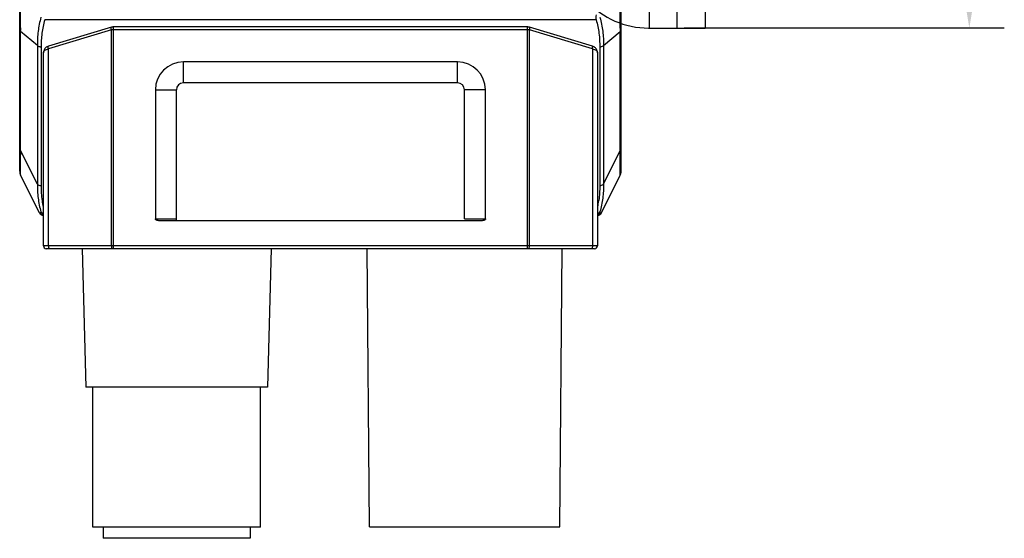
# Model space of a CAD drawing. Header units: millimetres. Extents: x -330 to -25, y 175 to 679.
# Tile 19 of 40: x -96 to -25, y 307 to 345. Entities that reach past the tile are written whole.
import ezdxf

# ---------------------------------------------------------------- set-up
doc = ezdxf.new("R2010")
doc.units = ezdxf.units.MM
doc.header["$LTSCALE"] = 23.1
doc.header["$PDMODE"] = 3
doc.header["$PDSIZE"] = 8
doc.layers.get('0').update_dxf_attribs({"linetype": 'CONTINUOUS'})
doc.layers.get('Defpoints').update_dxf_attribs({"linetype": 'CONTINUOUS'})
for name, color, linetype in [('00_COMPONENTS', 7, 'CONTINUOUS'), ('09_ALL_ROUNDS', 7, 'CONTINUOUS'), ('20_ALL_FEATURES', 7, 'CONTINUOUS'), ('51__DRAFT_DIMS', 7, 'CONTINUOUS')]:
    doc.layers.add(name, color=color, linetype=linetype)
doc.styles.get("Standard").update_dxf_attribs({"font": 'simfang.ttf'})
doc.dimstyles.new('DIMSTYLE_2', dxfattribs={"dimtxt": 3, "dimasz": 3, "dimexe": 2.5, "dimexo": 0.5, "dimgap": 0.75, "dimtad": 1, "dimdsep": 46, "dimtxsty": 'STANDARD', "dimblk": '_FILLED', "dimblk1": '_FILLED', "dimblk2": '_FILLED', "dimcen": 0.09, "dimclrt": 3, "dimazin": 2, "dimtol": 1, "dimtp": 0.1, "dimtm": 0.1, "dimtfac": 1, "dimtofl": 0, "dimtmove": 0, "dimatfit": 3, "dimldrblk": '_FILLED', "dimfxl": 1, "dimtolj": 1, "dimarcsym": 0})

# ---------------------------------------------------------------- blocks, each defined once
blk = doc.blocks.new('_FILLED')
at = {"color": 0, "linetype": 'ByBlock'}
blk.add_solid([(0, 0), (-1, 0.167), (-1, -0.167)], dxfattribs=at)
blk = doc.blocks.new('*D323')
at = {"layer": '51__DRAFT_DIMS', "color": 0, "lineweight": -2}
for p, q in [((-48.084, 383.931), (-25.194, 383.931)), ((-27.694, 380.931), (-27.694, 346.931)), ((-48.084, 343.931), (-25.194, 343.931))]:
    blk.add_line(p, q, dxfattribs=at)
at = {"layer": 'Defpoints', "color": 0}
for p in [(-48.584, 383.931), (-48.584, 343.931), (-27.694, 343.931)]:
    blk.add_point(p, dxfattribs=at)
at = {"layer": '51__DRAFT_DIMS', "color": 0, "linetype": 'ByBlock', "lineweight": -2, "xscale": 3, "yscale": 3, "zscale": 3}
for p, rotation in [((-27.694, 383.931), 89.99999999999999), ((-27.694, 343.931), 270)]:
    blk.add_blockref('_FILLED', p, dxfattribs=dict(at, rotation=rotation))
at = {"layer": '51__DRAFT_DIMS', "color": 3, "insert": (-32.444, 363.869), "char_height": 3, "attachment_point": 2, "rotation": 90, "line_spacing_factor": 0.9}
blk.add_mtext('\\A1;40%%p0.1', dxfattribs=at)

msp = doc.modelspace()

# ---------------------------------------------------------------- linework, layer by layer
at = {"layer": '00_COMPONENTS', "color": 4}
msp.add_line((-50.58366, 383.92762), (-50.58366, 343.92762), dxfattribs=at)
at = {"layer": '00_COMPONENTS', "color": 7}
for p, q in [((-48.58366, 343.92762), (-48.58366, 383.92762)), ((-46.58366, 383.92762), (-46.58366, 343.92762)), ((-50.63501, 343.92762), (-46.58366, 343.92762))]:
    msp.add_line(p, q, dxfattribs=at)
msp.add_arc((-50.63501, 349.92762), 6, 222.784695, 270.0000001, dxfattribs=at)
at = {"layer": '09_ALL_ROUNDS', "color": 7}
for p, q in [((-95.58371, 333.69406), (-95.58371, 384.38611)), ((-52.58366, 333.6932), (-52.58366, 384.38611)), ((-95.57748, 333.60442), (-95.57647, 333.59741)), ((-95.57647, 333.59741), (-95.56739, 333.54929)), ((-95.56739, 333.54929), (-95.55462, 333.50165)), ((-95.51478, 333.40238), (-95.51456, 333.40195)), ((-94.16662, 330.70607), (-95.51478, 333.40238)), ((-54.00074, 330.70607), (-52.65259, 333.40238)), ((-52.65259, 333.40238), (-52.65281, 333.40195))]:
    msp.add_line(p, q, dxfattribs=at)
at = {"layer": '09_ALL_ROUNDS', "color": 4}
for p, q in [((-54.37697, 344.52516), (-93.7904, 344.52516)), ((-95.51478, 335.15974), (-95.51478, 343.67552)), ((-94.31662, 342.68294), (-95.51478, 343.67552)), ((-53.85074, 342.68294), (-52.65259, 343.67552)), ((-52.65259, 335.15974), (-52.65259, 343.67552)), ((-94.31662, 342.68294), (-94.31662, 332.76343)), ((-94.0483, 342.56567), (-94.0483, 332.64617)), ((-54.11907, 342.56567), (-54.11907, 332.64617)), ((-53.85074, 342.68294), (-53.85074, 332.76343)), ((-94.31662, 332.76343), (-95.51478, 335.15974)), ((-53.85074, 332.76343), (-52.65259, 335.15974)), ((-95.51906, 333.64663), (-95.5195, 333.86938)), ((-52.64831, 333.64659), (-52.64826, 333.86892))]:
    msp.add_line(p, q, dxfattribs=at)
at = {"layer": '09_ALL_ROUNDS', "color": 7}
for points in [[(-95.55462, 333.50165), (-95.53818, 333.45482), (-95.5207, 333.41502)], [(-52.65248, 333.40259), (-52.63322, 333.44485), (-52.61555, 333.49281), (-52.60168, 333.54202), (-52.59171, 333.59217), (-52.59017, 333.60238)]]:
    msp.add_lwpolyline(points, dxfattribs=at)
at = {"layer": '09_ALL_ROUNDS', "color": 4}
for centre, radius, start, end in [((-109.95038, 343.85962), 14.43678, 359.2693601, 0.190206), ((-38.19214, 343.85956), 14.46162, 179.8096698, 180.7291791), ((-87.47235, 332.53112), 6.58117, 188.2616507, 192.3192853), ((-60.68281, 332.5289), 6.56877, 347.7678411, 351.8379183)]:
    msp.add_arc(centre, radius, start, end, dxfattribs=at)
at = {"layer": '09_ALL_ROUNDS', "color": 7}
for centre, radius, start, end in [((-94.93126, 333.69425), 0.65243, 180, 205.3352969), ((-53.23654, 333.69436), 0.65288, 333.4925055, 0), ((-93.8983, 330.84023), 0.3, 206.5650512, 270), ((-54.26907, 330.84023), 0.3, 270, 333.4349488)]:
    msp.add_arc(centre, radius, start, end, dxfattribs=at)
at = {"layer": '09_ALL_ROUNDS', "color": 4}
for points, knots in [([(-95.51369, 343.90754), (-95.51397, 344.04577), (-95.51718, 344.33313), (-95.51902, 344.77996), (-95.5191, 345.25683), (-95.51901, 345.93979), (-95.52011, 346.82984), (-95.5114, 347.55164), (-95.51478, 347.91816)], [0, 0, 0, 0, 0.1033931, 0.21496119, 0.33423153, 0.46010164, 0.72582332, 1, 1, 1, 1]), ([(-52.65368, 343.9076), (-52.65339, 344.04583), (-52.65019, 344.33319), (-52.64835, 344.78), (-52.64827, 345.25688), (-52.64836, 345.93983), (-52.64726, 346.82986), (-52.65597, 347.55164), (-52.65259, 347.91816)], [0, 0, 0, 0, 0.10339305, 0.21496127, 0.33423226, 0.46010255, 0.72582399, 1, 1, 1, 1]), ([(-94.06264, 344.69666), (-94.10901, 344.53167), (-94.18944, 344.1995), (-94.27402, 343.69541), (-94.31517, 343.18887), (-94.31677, 342.85122), (-94.31662, 342.68294)], [0, 0, 0, 0, 0.25242249, 0.50289503, 0.75213124, 1, 1, 1, 1]), ([(-93.7904, 344.52516), (-93.83668, 344.36494), (-93.91728, 344.04227), (-94.00256, 343.55228), (-94.0458, 343.0591), (-94.0483, 342.73), (-94.0483, 342.56567)], [0, 0, 0, 0, 0.25221975, 0.50250804, 0.75147474, 1, 1, 1, 1]), ([(-54.3826, 344.87871), (-54.38606, 344.81497), (-54.38875, 344.69698), (-54.38317, 344.57893), (-54.37697, 344.52516)], [0, 0, 0, 0, 0.54115885, 1, 1, 1, 1]), ([(-54.37697, 344.52516), (-54.33068, 344.36494), (-54.2501, 344.04227), (-54.16478, 343.55229), (-54.12157, 343.0591), (-54.11908, 342.73), (-54.11907, 342.56567)], [0, 0, 0, 0, 0.25221987, 0.50250941, 0.75147548, 1, 1, 1, 1]), ([(-54.10473, 344.69666), (-54.05835, 344.53168), (-53.97793, 344.19951), (-53.89335, 343.6954), (-53.8522, 343.18886), (-53.8506, 342.85122), (-53.85074, 342.68294)], [0, 0, 0, 0, 0.25242304, 0.50290021, 0.75213356, 1, 1, 1, 1]), ([(-95.58371, 343.88198), (-95.58371, 343.84615), (-95.57125, 343.77226), (-95.53649, 343.70623), (-95.51478, 343.67552)], [0, 0, 0, 0, 0.48792982, 1, 1, 1, 1]), ([(-52.65259, 343.67552), (-52.63088, 343.70623), (-52.59612, 343.77226), (-52.58366, 343.84615), (-52.58366, 343.88198)], [0, 0, 0, 0, 0.51207018, 1, 1, 1, 1]), ([(-94.0483, 342.56567), (-94.07574, 342.56567), (-94.17411, 342.57476), (-94.27505, 342.62414), (-94.31662, 342.68294)], [0, 0, 0, 0, 0.27594584, 1, 1, 1, 1]), ([(-53.85074, 342.68294), (-53.86368, 342.66464), (-53.93526, 342.59315), (-54.04175, 342.56567), (-54.11907, 342.56567)], [0, 0, 0, 0, 0.22468921, 1, 1, 1, 1]), ([(-95.58371, 335.3662), (-95.58371, 335.33037), (-95.57125, 335.25648), (-95.53649, 335.19045), (-95.51478, 335.15974)], [0, 0, 0, 0, 0.48792982, 1, 1, 1, 1]), ([(-95.51709, 334.51308), (-95.51663, 334.5636), (-95.51425, 334.77914), (-95.51267, 334.99472), (-95.51478, 335.15974)], [0, 0, 0, 0, 0.23437563, 1, 1, 1, 1]), ([(-52.65028, 334.5131), (-52.65074, 334.56362), (-52.65312, 334.77915), (-52.6547, 334.99472), (-52.65259, 335.15974)], [0, 0, 0, 0, 0.23437492, 1, 1, 1, 1]), ([(-52.65259, 335.15974), (-52.63088, 335.19045), (-52.59612, 335.25648), (-52.58366, 335.33037), (-52.58366, 335.3662)], [0, 0, 0, 0, 0.51207018, 1, 1, 1, 1]), ([(-95.51911, 333.86897), (-95.5191, 333.91459), (-95.51904, 334.12929), (-95.51863, 334.344), (-95.51709, 334.51308)], [0, 0, 0, 0, 0.21246744, 1, 1, 1, 1]), ([(-52.64826, 333.86892), (-52.64827, 333.91454), (-52.64833, 334.12927), (-52.64874, 334.344), (-52.65028, 334.5131)], [0, 0, 0, 0, 0.21246173, 1, 1, 1, 1]), ([(-95.51456, 333.40195), (-95.51344, 333.39985), (-95.51619, 333.43236), (-95.51755, 333.45175), (-95.51924, 333.5469), (-95.51903, 333.60703), (-95.51906, 333.64663)], [0, 0, 0, 0, 0.02918197, 0.19333785, 0.51472692, 1, 1, 1, 1]), ([(-52.65281, 333.40195), (-52.65393, 333.39985), (-52.65117, 333.43236), (-52.64983, 333.45175), (-52.64813, 333.54688), (-52.64834, 333.607), (-52.64831, 333.64659)], [0, 0, 0, 0, 0.02922635, 0.19337237, 0.51474832, 1, 1, 1, 1]), ([(-94.31662, 332.76343), (-94.31677, 332.59658), (-94.31529, 332.26315), (-94.274, 331.76359), (-94.18948, 331.26796), (-94.10901, 330.94155), (-94.06265, 330.77953)], [0, 0, 0, 0, 0.24934912, 0.49808878, 0.74813503, 1, 1, 1, 1]), ([(-94.0483, 332.64617), (-94.07574, 332.64617), (-94.17411, 332.65525), (-94.27505, 332.70464), (-94.31662, 332.76343)], [0, 0, 0, 0, 0.27594585, 1, 1, 1, 1]), ([(-94.0483, 332.64617), (-94.04829, 332.46913), (-94.04521, 332.11447), (-94.01063, 331.76104), (-93.98522, 331.58544)], [0, 0, 0, 0, 0.49945263, 1, 1, 1, 1]), ([(-54.11907, 332.64617), (-54.11907, 332.47095), (-54.12209, 332.11995), (-54.15574, 331.77013), (-54.18058, 331.59631)], [0, 0, 0, 0, 0.49946854, 1, 1, 1, 1]), ([(-53.85074, 332.76343), (-53.86368, 332.74513), (-53.93526, 332.67364), (-54.04175, 332.64617), (-54.11907, 332.64617)], [0, 0, 0, 0, 0.22468921, 1, 1, 1, 1]), ([(-53.85074, 332.76343), (-53.8506, 332.59658), (-53.85208, 332.26315), (-53.89337, 331.76359), (-53.97789, 331.26796), (-54.05836, 330.94155), (-54.10472, 330.77953)], [0, 0, 0, 0, 0.24934928, 0.49808877, 0.74813499, 1, 1, 1, 1]), ([(-94.0569, 330.71952), (-94.07536, 330.71836), (-94.10415, 330.7164), (-94.14415, 330.71245), (-94.15672, 330.70923), (-94.16712, 330.70706), (-94.16662, 330.70607)], [0, 0, 0, 0, 0.50011353, 0.82320034, 0.970144, 1, 1, 1, 1]), ([(-93.88198, 330.68403), (-93.91955, 330.68746), (-93.98925, 330.70453), (-94.04578, 330.75206), (-94.06265, 330.77953)], [0, 0, 0, 0, 0.53924237, 1, 1, 1, 1]), ([(-94.0569, 330.71952), (-94.05504, 330.71964), (-94.05154, 330.72619), (-94.0546, 330.74612), (-94.05852, 330.7651), (-94.06265, 330.77953)], [0, 0, 0, 0, 0.0892161, 0.27868416, 1, 1, 1, 1]), ([(-93.88199, 330.55675), (-93.92034, 330.5701), (-93.99232, 330.61347), (-94.04062, 330.68216), (-94.0569, 330.71952)], [0, 0, 0, 0, 0.49909497, 1, 1, 1, 1]), ([(-54.28163, 330.55809), (-54.24407, 330.57173), (-54.17375, 330.61509), (-54.12649, 330.68275), (-54.11047, 330.71952)], [0, 0, 0, 0, 0.49910191, 1, 1, 1, 1]), ([(-54.2816, 330.6844), (-54.24479, 330.68816), (-54.17651, 330.7056), (-54.12131, 330.75251), (-54.10472, 330.77953)], [0, 0, 0, 0, 0.53865736, 1, 1, 1, 1]), ([(-54.10472, 330.77953), (-54.10885, 330.7651), (-54.11277, 330.74611), (-54.11583, 330.72618), (-54.11233, 330.71964), (-54.11047, 330.71952)], [0, 0, 0, 0, 0.72147607, 0.91084754, 1, 1, 1, 1]), ([(-54.11047, 330.71952), (-54.09201, 330.71836), (-54.06322, 330.7164), (-54.02322, 330.71245), (-54.01065, 330.70923), (-54.00025, 330.70706), (-54.00074, 330.70607)], [0, 0, 0, 0, 0.50011324, 0.8231991, 0.97014407, 1, 1, 1, 1])]:
    msp.add_open_spline(points, degree=3, knots=knots, dxfattribs=at)
at = {"layer": '20_ALL_FEATURES', "color": 7}
for p, q in [((-89.02548, 343.98431), (-93.52548, 342.63431)), ((-59.2818, 344.0054), (-88.8818, 344.0054)), ((-54.63813, 342.63431), (-59.13813, 343.98431)), ((-93.8818, 328.34682), (-93.8818, 342.1554)), ((-54.2818, 342.15589), (-54.2818, 328.34682)), ((-64.2818, 341.50327), (-83.8818, 341.50327)), ((-64.2818, 340.00327), (-83.8818, 340.00327)), ((-85.8818, 339.50327), (-85.8818, 330.28824)), ((-84.3818, 330.14682), (-84.3818, 339.50327)), ((-63.7818, 330.28824), (-63.7818, 339.50327)), ((-62.2818, 330.28824), (-62.2818, 339.50327)), ((-95.5837, 334.45203), (-95.58371, 334.45173)), ((-52.58365, 334.4507), (-52.58366, 334.45146)), ((-52.58366, 334.44999), (-52.58366, 334.45062)), ((-85.8818, 330.28824), (-84.3818, 330.28824)), ((-62.57077, 330.14682), (-85.59283, 330.14682)), ((-63.7818, 330.28824), (-62.2818, 330.28824)), ((-54.4818, 328.14682), (-93.6818, 328.14682)), ((-91.12391, 328.14682), (-90.86435, 318.2344)), ((-77.60478, 328.14682), (-77.86435, 318.2344)), ((-70.56435, 308.24682), (-70.73801, 328.14682)), ((-56.96435, 308.24682), (-56.79068, 328.14682)), ((-77.86437, 318.2344), (-90.86432, 318.2344)), ((-90.36435, 308.2344), (-90.36435, 318.2344)), ((-78.36435, 308.2344), (-78.36435, 318.2344)), ((-78.36435, 308.2344), (-90.36435, 308.2344)), ((-89.61435, 308.2344), (-89.61435, 307.4344)), ((-79.11435, 308.2344), (-79.11435, 307.4344)), ((-70.56435, 308.24682), (-56.96435, 308.24682)), ((-79.11435, 307.4344), (-89.61435, 307.4344))]:
    msp.add_line(p, q, dxfattribs=at)
at = {"layer": '20_ALL_FEATURES', "color": 4}
for p, q in [((-89.02548, 343.79275), (-93.52548, 342.44275)), ((-89.02548, 328.34682), (-89.02548, 343.79275)), ((-88.8818, 328.14682), (-88.8818, 344.0054)), ((-59.2818, 343.8054), (-88.8818, 343.8054)), ((-59.2818, 328.14682), (-59.2818, 344.0054)), ((-54.63813, 342.44275), (-59.13813, 343.79275)), ((-59.13813, 328.34682), (-59.13813, 343.79275)), ((-93.52548, 328.34682), (-93.52548, 342.44275)), ((-54.63813, 342.44275), (-54.63813, 328.34682)), ((-83.8818, 340.00327), (-83.8818, 341.50327)), ((-64.2818, 340.00327), (-64.2818, 341.50327)), ((-85.8818, 339.50327), (-84.3818, 339.50327)), ((-62.2818, 339.50327), (-63.7818, 339.50327)), ((-54.2818, 328.34682), (-93.8818, 328.34682))]:
    msp.add_line(p, q, dxfattribs=at)
at = {"layer": '20_ALL_FEATURES', "color": 7}
for points in [[(-88.8818, 344.0054), (-88.92618, 344.00342), (-88.9765, 343.99635), (-89.02548, 343.98431)], [(-59.13811, 343.98431), (-59.14977, 343.98765), (-59.19829, 343.99837), (-59.24704, 344.00419), (-59.2818, 344.0054)], [(-93.52546, 342.63432), (-93.57958, 342.61459), (-93.63534, 342.58632), (-93.68712, 342.55141), (-93.73379, 342.51059), (-93.77509, 342.46414), (-93.81058, 342.41264), (-93.83957, 342.35656), (-93.86154, 342.29631), (-93.87585, 342.23242), (-93.8817, 342.16552), (-93.8818, 342.15588)], [(-54.2818, 342.15589), (-54.28686, 342.22641), (-54.30062, 342.29129), (-54.32211, 342.35211), (-54.35055, 342.40847), (-54.38527, 342.45997), (-54.42548, 342.50624), (-54.47077, 342.54695), (-54.52078, 342.58183), (-54.57448, 342.61036), (-54.63067, 342.63201), (-54.63811, 342.63431)]]:
    msp.add_lwpolyline(points, dxfattribs=at)
for centre, radius, start, end in [((-83.8818, 339.50327), 2, 90, 180), ((-64.2818, 339.50327), 2, 0, 90), ((-83.8818, 339.50327), 0.5, 90, 180), ((-64.2818, 339.50327), 0.5, 0, 90), ((-93.6818, 328.34682), 0.2, 180, 270), ((-54.4818, 328.34682), 0.2, 270, 0)]:
    msp.add_arc(centre, radius, start, end, dxfattribs=at)
at = {"layer": '20_ALL_FEATURES', "color": 4}
for points, knots in [([(-89.02548, 343.79275), (-89.03714, 343.83512), (-89.04775, 343.89407), (-89.04577, 343.95888), (-89.03324, 343.98199), (-89.02548, 343.98431)], [0, 0, 0, 0, 0.6627059, 0.87778648, 1, 1, 1, 1]), ([(-88.8818, 343.8054), (-88.89399, 343.8054), (-88.9421, 343.80434), (-88.99012, 343.7991), (-89.02548, 343.79275)], [0, 0, 0, 0, 0.25339946, 1, 1, 1, 1]), ([(-59.13813, 343.79275), (-59.14976, 343.79484), (-59.1973, 343.80227), (-59.2455, 343.8054), (-59.2818, 343.8054)], [0, 0, 0, 0, 0.24556195, 1, 1, 1, 1]), ([(-59.13813, 343.79275), (-59.12647, 343.83511), (-59.11586, 343.89406), (-59.11784, 343.95886), (-59.13035, 343.98198), (-59.13811, 343.98431)], [0, 0, 0, 0, 0.66265592, 0.87775635, 1, 1, 1, 1]), ([(-93.8818, 342.1554), (-93.8818, 342.18625), (-93.86321, 342.25369), (-93.78799, 342.33887), (-93.6716, 342.40637), (-93.57744, 342.43344), (-93.52548, 342.44275)], [0, 0, 0, 0, 0.18835962, 0.407932, 0.67768078, 1, 1, 1, 1]), ([(-93.52548, 342.44275), (-93.53714, 342.48511), (-93.54816, 342.53664), (-93.54537, 342.59541), (-93.54164, 342.61687), (-93.53323, 342.63196), (-93.52547, 342.63431)], [0, 0, 0, 0, 0.66215501, 0.7823703, 0.87795439, 1, 1, 1, 1]), ([(-54.63813, 342.44275), (-54.62647, 342.4851), (-54.61545, 342.53662), (-54.61823, 342.59538), (-54.62195, 342.61685), (-54.63036, 342.63195), (-54.63811, 342.6343)], [0, 0, 0, 0, 0.66208491, 0.78230811, 0.87791155, 1, 1, 1, 1]), ([(-54.63813, 342.44275), (-54.58617, 342.43344), (-54.49201, 342.40637), (-54.37562, 342.33887), (-54.3004, 342.25369), (-54.28181, 342.18625), (-54.2818, 342.1554)], [0, 0, 0, 0, 0.32231711, 0.59206676, 0.81164071, 1, 1, 1, 1]), ([(-93.52548, 328.34682), (-93.52548, 328.32127), (-93.52284, 328.27362), (-93.51338, 328.21799), (-93.501, 328.18183), (-93.4905, 328.16029), (-93.47692, 328.14682), (-93.46801, 328.14682)], [0, 0, 0, 0, 0.35358016, 0.65830858, 0.77977837, 0.87663283, 1, 1, 1, 1]), ([(-89.02548, 328.34682), (-89.02548, 328.32127), (-89.02284, 328.27362), (-89.01338, 328.21799), (-89.001, 328.18183), (-88.9905, 328.16029), (-88.97692, 328.14682), (-88.96801, 328.14682)], [0, 0, 0, 0, 0.35358016, 0.65830858, 0.77977837, 0.87663283, 1, 1, 1, 1]), ([(-59.1956, 328.14682), (-59.19165, 328.14682), (-59.18611, 328.14907), (-59.18188, 328.15258), (-59.18073, 328.15366)], [0, 0, 0, 0, 0.71481551, 1, 1, 1, 1]), ([(-59.18073, 328.15366), (-59.17295, 328.16089), (-59.16039, 328.18488), (-59.14237, 328.24909), (-59.13813, 328.30605), (-59.13813, 328.34682)], [0, 0, 0, 0, 0.15873199, 0.3906735, 1, 1, 1, 1]), ([(-54.63813, 328.34682), (-54.63813, 328.32127), (-54.64077, 328.27362), (-54.65022, 328.21799), (-54.66261, 328.18183), (-54.6731, 328.16029), (-54.68668, 328.14682), (-54.6956, 328.14682)], [0, 0, 0, 0, 0.35358016, 0.65830858, 0.77977837, 0.87663283, 1, 1, 1, 1])]:
    msp.add_open_spline(points, degree=3, knots=knots, dxfattribs=at)
at = {"layer": '20_ALL_FEATURES', "color": 7}
for points, knots in [([(-85.59283, 330.14682), (-85.62231, 330.14682), (-85.68135, 330.14996), (-85.75386, 330.16491), (-85.80225, 330.18362), (-85.82739, 330.19915), (-85.84474, 330.21308), (-85.85631, 330.22763), (-85.86847, 330.23624), (-85.88082, 330.2543), (-85.88564, 330.27431), (-85.8818, 330.28824)], [0, 0, 0, 0, 0.25073717, 0.50126435, 0.62661984, 0.68930013, 0.75203068, 0.81478554, 0.84630108, 0.87714971, 1, 1, 1, 1]), ([(-62.2818, 330.28824), (-62.28208, 330.27355), (-62.28587, 330.24274), (-62.31887, 330.21051), (-62.35593, 330.1871), (-62.41021, 330.16358), (-62.48285, 330.15038), (-62.54146, 330.14682), (-62.57077, 330.14682)], [0, 0, 0, 0, 0.12519314, 0.24954262, 0.37604689, 0.5002301, 0.75027585, 1, 1, 1, 1])]:
    msp.add_open_spline(points, degree=3, knots=knots, dxfattribs=at)

# ---------------------------------------------------------------- dimensions: what is measured, and where the dimension line sits
at = {"layer": '51__DRAFT_DIMS', "color": 4}
dim = msp.add_linear_dim(base=(-27.69363, 343.93093), p1=(-48.58366, 383.93093), p2=(-48.58366, 343.93093), angle=270, dimstyle='DIMSTYLE_2', dxfattribs=at)
dim.commit()
dim.dimension.update_dxf_attribs({"geometry": '*D323', "text_midpoint": (-27.69363, 363.86941), "dimtype": 160})

doc.saveas('drawing.dxf')
